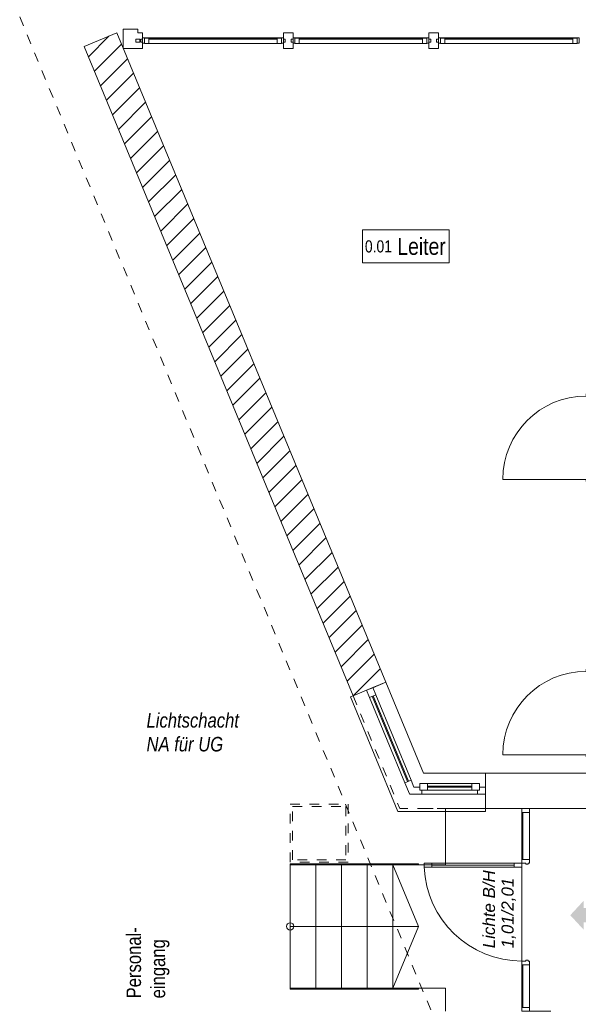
# Model space of a CAD drawing. Header units: metres. Extents: x -80 to 1923, y -189 to 69.
# Tile 189 of 256: x 947.93 to 953.7, y 44.93 to 55.1. Entities that reach past the tile are written whole.
import ezdxf

# ---------------------------------------------------------------- set-up
doc = ezdxf.new("R2010")
doc.units = ezdxf.units.M
doc.header["$MEASUREMENT"] = 0
for name, pattern in [('Strichlinie eng', [0.115, 0.075, -0.04]), ('Strichlinie_ eng', [0.115, 0.075, -0.04]), ('Untersicht', [0.1, 0.075, -0.025]), ('Wipeout_Contour', [1, 0, -1])]:
    doc.linetypes.add(name, pattern=pattern)
for name, color, linetype in [('00 Überdachte Pausenhalle', 7, 'Continuous'), ('10 Fassade', 7, 'Continuous'), ('10 Wand außen', 7, 'Continuous'), ('30 Dach', 7, 'Continuous'), ('40 Treppe', 7, 'Continuous'), ('80 Raum 50stel', 7, 'Continuous'), ('90 Allgemein Dokumentation', 7, 'Continuous'), ('97 Brandschutz', 7, 'Continuous'), ('97 Brandschutz Dokumentation', 7, 'Continuous')]:
    doc.layers.add(name, color=color, linetype=linetype)
doc.styles.add('ERSTELLTER_STIL_2', font='ARIALN.TTF')
doc.styles.add('ERSTELLTER_STIL_4', font='arial.ttf')
doc.styles.add('ERSTELLTER_STIL_5', font='ARIALN.TTF')

# ---------------------------------------------------------------- blocks, each defined once
blk = doc.blocks.new('1-Flügelfenster 27_3')
at = {"layer": '10 Wand außen', "color": 7, "linetype": 'Continuous', "lineweight": 9}
for p, q in [((-0.557, 0.145), (0.46, 0.145)), ((-0.557, 0), (-0.557, 0.145)), ((-0.557, -0.07), (-0.557, 0)), ((-0.557, -0.07), (-0.557, 0)), ((-0.557, -0.22), (-0.557, -0.07)), ((-0.557, -0.22), (-0.557, -0.25)), ((-0.557, -0.25), (0.724, -0.25))]:
    blk.add_line(p, q, dxfattribs=at)
at = {"layer": '10 Wand außen', "color": 7, "linetype": 'Continuous', "lineweight": 13}
for p, q in [((-0.557, 0), (-0.477, 0)), ((-0.477, 0), (0.477, 0)), ((-0.477, 0), (-0.477, -0.07)), ((0.477, -0.07), (0.477, 0)), ((0.477, 0), (0.557, 0)), ((-0.477, -0.07), (-0.557, -0.07)), ((-0.477, -0.03), (0.477, -0.03)), ((0.477, -0.04), (-0.477, -0.04)), ((0.477, -0.07), (-0.477, -0.07)), ((0.603, -0.07), (0.477, -0.07))]:
    blk.add_line(p, q, dxfattribs=at)
at = {"layer": '10 Wand außen', "color": 7, "linetype": 'Strichlinie eng', "lineweight": 9}
blk.add_line((-0.557, -0.22), (0.703, -0.22), dxfattribs=at)
blk = doc.blocks.new('Blockrahmentür 1-Fl 27_10')
at = {"layer": '10 Wand außen', "color": 7, "linetype": 'Continuous', "lineweight": 13}
for p, q in [((0.43, 0.01), (0.43, 0.87)), ((-0.43, 0.01), (-0.4525, 0.01)), ((-0.4525, 0.01), (-0.4525, 0)), ((-0.4525, 0), (-0.4425, 0)), ((-0.4425, 0), (-0.4425, -0.24)), ((-0.43, -0.01), (-0.43, 0.01)), ((0.43, -0.01), (0.43, 0.01)), ((0.43, 0.01), (0.4525, 0.01)), ((0.4525, 0), (0.4425, 0)), ((0.4425, 0), (0.4425, -0.24)), ((0.4525, 0.01), (0.4525, 0)), ((-0.405, -0.01), (-0.43, -0.01)), ((-0.405, -0.25), (-0.405, -0.01)), ((0.405, -0.25), (0.405, -0.01)), ((0.405, -0.01), (0.43, -0.01)), ((-0.4425, -0.24), (-0.4525, -0.24)), ((-0.4525, -0.24), (-0.4525, -0.25)), ((-0.4525, -0.25), (-0.405, -0.25)), ((0.4525, -0.25), (0.405, -0.25)), ((0.4425, -0.24), (0.4525, -0.24)), ((0.4525, -0.24), (0.4525, -0.25))]:
    blk.add_line(p, q, dxfattribs=at)
at = {"layer": '10 Wand außen', "color": 7, "linetype": 'Continuous', "lineweight": 9}
for p, q in [((-0.4425, 0), (-0.4425, -0.24)), ((-0.4425, 0), (-0.4425, -0.24)), ((0.4425, 0), (0.4425, -0.24)), ((0.4425, 0), (0.4425, -0.24))]:
    blk.add_line(p, q, dxfattribs=at)
blk.add_arc((0.43, 0.01), 0.86, 90, 180, dxfattribs=at)
blk = doc.blocks.new('1-Flügelfenster 27_4')
at = {"layer": '10 Wand außen', "color": 7, "linetype": 'Continuous', "lineweight": 9}
for p, q in [((-0.369, 0.145), (0.272, 0.145)), ((-0.369, 0), (-0.369, 0.145)), ((-0.369, -0.07), (-0.369, 0)), ((-0.369, -0.07), (-0.369, 0)), ((-0.369, -0.22), (-0.369, -0.07)), ((-0.369, -0.22), (-0.369, -0.25)), ((-0.369, -0.25), (0.536, -0.25))]:
    blk.add_line(p, q, dxfattribs=at)
at = {"layer": '10 Wand außen', "color": 7, "linetype": 'Continuous', "lineweight": 13}
for p, q in [((-0.369, 0), (-0.309, 0)), ((-0.309, -0.03), (-0.309, 0.04)), ((-0.309, 0.04), (-0.229, 0.04)), ((-0.309, 0), (-0.309, -0.03)), ((-0.229, 0.04), (0.229, 0.04)), ((-0.229, 0.04), (-0.229, -0.03)), ((-0.229, 0.01), (0.229, 0.01)), ((0.229, -0.03), (0.229, 0.04)), ((0.229, 0.04), (0.309, 0.04)), ((0.309, 0.04), (0.309, -0.03)), ((0.309, -0.03), (0.309, 0)), ((0.309, 0), (0.369, 0)), ((-0.289, -0.07), (-0.369, -0.07)), ((-0.309, -0.03), (-0.289, -0.03)), ((-0.229, -0.03), (-0.309, -0.03)), ((-0.289, -0.03), (-0.289, -0.07)), ((0.289, -0.07), (-0.289, -0.07)), ((0.229, 0), (-0.229, 0)), ((0.229, -0.03), (-0.229, -0.03)), ((0.309, -0.03), (0.229, -0.03)), ((0.289, -0.07), (0.289, -0.03)), ((0.289, -0.03), (0.309, -0.03)), ((0.416, -0.07), (0.289, -0.07))]:
    blk.add_line(p, q, dxfattribs=at)
at = {"layer": '10 Wand außen', "color": 7, "linetype": 'Strichlinie eng', "lineweight": 9}
blk.add_line((-0.369, -0.22), (0.516, -0.22), dxfattribs=at)
blk = doc.blocks.new('Glastür Ol 1-Fl 2S 27_2')
at = {"layer": '10 Wand außen', "color": 7, "linetype": 'Continuous', "lineweight": 13}
for p, q in [((0.442, 0.93), (0.442, 1.01)), ((0.442, 1.01), (0.482, 1.01)), ((0.482, 0.93), (0.442, 0.93)), ((0.442, 0.08), (0.442, 0.93)), ((0.442, 0.93), (0.462, 0.93)), ((0.462, 0.08), (0.462, 0.93)), ((0.462, 0.93), (0.482, 0.93)), ((0.462, 0.93), (0.462, 0.08)), ((0.462, 0.93), (0.462, 0.08)), ((0.482, 1.01), (0.482, 0.93)), ((0.482, 0.93), (0.482, 0.08)), ((-1.047, 0), (-0.528, 0)), ((-1.047, 0), (-1.047, -0.08)), ((-1.007, 0), (-1.047, 0)), ((-1.007, -0.08), (-1.007, 0)), ((-0.568, 0), (-0.568, -0.08)), ((-0.528, 0), (-0.568, 0)), ((-0.528, -0.04), (-0.528, 0)), ((0.442, 0), (0.442, 0.08)), ((0.442, 0.08), (0.482, 0.08)), ((0.462, 0.08), (0.442, 0.08)), ((0.482, 0), (0.442, 0)), ((0.482, 0.08), (0.462, 0.08)), ((0.482, 0.08), (0.482, 0)), ((1.047, 0), (0.482, 0)), ((0.482, 0), (0.482, -0.04)), ((0.522, 0), (0.482, 0)), ((0.522, -0.08), (0.522, 0)), ((1.007, 0), (1.007, -0.08)), ((1.047, 0), (1.007, 0)), ((1.047, -0.08), (1.047, 0)), ((-1.047, -0.08), (-0.528, -0.08)), ((-1.047, -0.08), (-1.007, -0.08)), ((-1.007, -0.01), (-0.568, -0.01)), ((-0.568, -0.08), (-0.528, -0.08)), ((-0.518, -0.04), (-0.528, -0.04)), ((-0.528, -0.08), (-0.528, -0.0654)), ((-0.528, -0.0654), (-0.518, -0.0654)), ((-0.518, -0.0654), (-0.518, -0.04)), ((0.482, -0.04), (0.472, -0.04)), ((0.472, -0.04), (0.472, -0.0654)), ((0.472, -0.0654), (0.482, -0.0654)), ((0.482, -0.0654), (0.482, -0.08)), ((1.047, -0.08), (0.482, -0.08)), ((0.482, -0.08), (0.522, -0.08)), ((1.007, -0.01), (0.522, -0.01)), ((1.007, -0.08), (1.047, -0.08))]:
    blk.add_line(p, q, dxfattribs=at)
at = {"layer": '10 Wand außen', "color": 7, "linetype": 'Continuous', "lineweight": 9}
for p, q in [((-1.047, 0), (-1.047, -0.08)), ((-1.047, 0), (-1.047, -0.08)), ((1.047, 0), (1.047, -0.08)), ((1.047, 0), (1.047, -0.08)), ((-1.047, -0.08), (-1.047, -0.3)), ((1.047, -0.08), (1.047, -0.3))]:
    blk.add_line(p, q, dxfattribs=at)
blk.add_arc((0.482, 0), 1.01, 92.26973, 180, dxfattribs=at)
blk = doc.blocks.new('Pfeil gerade 27_2')
at = {"layer": '97 Brandschutz', "linetype": 'Continuous', "lineweight": 18, "true_color": 0x60cd00}
blk.add_hatch(color=72, dxfattribs=at).paths.add_polyline_path([(0.3, 0), (0.161, 0.15), (0.161, 0.075), (-0.3, 0.075), (-0.3, -0.075), (0.161, -0.075), (0.161, -0.15)])

msp = doc.modelspace()

# ---------------------------------------------------------------- hatches: boundary and pattern name
at = {"layer": '10 Wand außen', "linetype": 'Continuous', "lineweight": 18, "true_color": 0x1f1f1f}
h = msp.add_hatch(dxfattribs=at)
h.set_pattern_fill('Mauerziegel_HLz_4_0001', color=250, style=0, pattern_type=2)
h.set_pattern_definition([(45, (929.77, 0), (-0.106066, 0.106066), [])])
h.paths.add_polyline_path([(948.93, 54.962), (948.593, 54.822), (951.371, 48.116), (951.509, 48.173), (951.574, 48.2), (951.708, 48.256)])

# ---------------------------------------------------------------- linework, layer by layer
at = {"layer": '10 Fassade', "color": 7, "linetype": 'Continuous', "lineweight": 13}
for p, q in [((949.146, 55.002), (948.996, 55.002)), ((948.996, 55.002), (948.996, 54.802)), ((949.146, 55.002), (949.146, 54.962)), ((949.126, 54.897), (949.126, 54.867)), ((949.146, 54.897), (949.126, 54.897)), ((949.146, 54.867), (949.126, 54.867)), ((949.166, 54.897), (949.146, 54.897)), ((949.166, 54.867), (949.146, 54.867)), ((949.166, 54.897), (949.166, 54.867)), ((949.176, 54.897), (949.176, 54.867)), ((950.67, 54.897), (950.67, 54.867)), ((950.73, 54.897), (950.73, 54.867)), ((952.174, 54.897), (952.174, 54.867)), ((952.234, 54.897), (952.234, 54.867)), ((949.146, 54.802), (948.996, 54.802)), ((949.196, 54.802), (949.146, 54.802)), ((950.75, 54.802), (950.65, 54.802)), ((952.254, 54.802), (952.154, 54.802))]:
    msp.add_line(p, q, dxfattribs=at)
at = {"layer": '10 Fassade', "color": 7, "linetype": 'Continuous', "lineweight": 13, "flags": 128}
msp.add_lwpolyline([(949.166, 54.897), (949.166, 54.867), (949.126, 54.867), (949.126, 54.897)], close=True, dxfattribs=at)
at = {"layer": '10 Wand außen', "color": 7, "linetype": 'Continuous', "lineweight": 9}
for p, q in [((951.574, 48.2), (951.708, 48.256)), ((951.371, 48.116), (951.509, 48.173)), ((951.509, 48.173), (951.574, 48.2)), ((952.738, 47.172), (952.738, 47.317)), ((952.738, 47.102), (952.738, 47.172)), ((952.738, 46.952), (952.738, 47.102)), ((953.115, 46.952), (953.195, 46.952)), ((953.195, 46.952), (953.415, 46.952))]:
    msp.add_line(p, q, dxfattribs=at)
at = {"layer": '10 Wand außen', "color": 7, "linetype": 'Continuous', "lineweight": 9, "flags": 128}
for points in [[(948.93, 54.962), (948.593, 54.822)], [(951.708, 48.256), (948.93, 54.962)], [(948.593, 54.822), (951.371, 48.116)], [(953.788, 47.317), (952.738, 47.317)], [(952.738, 46.952), (953.115, 46.952)], [(953.415, 46.952), (953.788, 46.952)]]:
    msp.add_lwpolyline(points, dxfattribs=at)
at = {"layer": '10 Wand außen', "color": 7, "linetype": 'Untersicht', "lineweight": 13, "flags": 128}
for points in [[(953.788, 47.317), (952.097, 47.317)], [(952.097, 46.952), (965.785, 46.952)]]:
    msp.add_lwpolyline(points, dxfattribs=at)
at = {"layer": '40 Treppe', "color": 7, "linetype": 'Continuous', "lineweight": 9}
for p, q in [((953.115, 46.952), (952.325, 46.952)), ((952.325, 46.952), (952.325, 46.372)), ((953.115, 44.858), (953.115, 46.952)), ((952.045, 46.382), (950.72, 46.382)), ((950.72, 46.382), (950.72, 46.372)), ((952.045, 46.372), (952.045, 46.382)), ((950.72, 46.372), (952.045, 46.372)), ((950.985, 46.372), (950.72, 46.372)), ((950.72, 46.372), (950.72, 45.097)), ((950.985, 45.097), (950.985, 46.372)), ((951.25, 46.372), (950.985, 46.372)), ((950.985, 46.372), (950.985, 45.097)), ((951.25, 45.097), (951.25, 46.372)), ((951.515, 46.372), (951.25, 46.372)), ((951.25, 46.372), (951.25, 45.097)), ((951.515, 45.097), (951.515, 46.372)), ((951.78, 46.372), (951.515, 46.372)), ((951.515, 46.372), (951.515, 45.097)), ((951.78, 45.097), (951.78, 46.372)), ((951.78, 46.372), (951.78, 45.097)), ((952.325, 46.372), (951.78, 46.372)), ((952.045, 45.734), (951.78, 46.372)), ((952.045, 45.734), (951.78, 46.372)), ((950.72, 45.734), (950.985, 45.734)), ((950.72, 45.734), (950.985, 45.734)), ((950.985, 45.734), (951.78, 45.734)), ((950.985, 45.734), (951.78, 45.734)), ((951.78, 45.734), (952.045, 45.734)), ((951.78, 45.734), (952.045, 45.734)), ((951.78, 45.097), (952.045, 45.734)), ((951.78, 45.097), (952.045, 45.734)), ((952.045, 45.097), (950.72, 45.097)), ((950.72, 45.097), (950.72, 45.087)), ((950.72, 45.097), (950.985, 45.097)), ((950.72, 45.087), (952.045, 45.087)), ((950.985, 45.097), (951.25, 45.097)), ((951.25, 45.097), (951.515, 45.097)), ((951.515, 45.097), (951.78, 45.097)), ((951.78, 45.097), (952.325, 45.097)), ((952.045, 45.087), (952.045, 45.097)), ((952.325, 45.097), (952.325, 44.858))]:
    msp.add_line(p, q, dxfattribs=at)
at = {"layer": '40 Treppe', "color": 7, "linetype": 'Continuous', "lineweight": 9, "flags": 128}
msp.add_lwpolyline([(950.72, 45.697, 1), (950.72, 45.772, 1)], format="xyb", close=True, dxfattribs=at)
at = {"layer": '80 Raum 50stel', "color": 8, "linetype": 'Continuous', "lineweight": 18, "flags": 128}
msp.add_lwpolyline([(951.468, 52.589), (952.363, 52.589), (952.363, 52.928), (951.468, 52.928), (951.468, 52.589)], close=True, dxfattribs=at)
at = {"layer": '90 Allgemein Dokumentation', "color": 7, "linetype": 'Strichlinie_ eng', "lineweight": 9}
for points in [[(950.72, 46.997), (951.32, 46.997), (951.32, 46.397), (950.72, 46.397)], [(950.745, 46.972), (951.295, 46.972), (951.295, 46.422), (950.745, 46.422)]]:
    msp.add_lwpolyline(points, close=True, dxfattribs=at)

# ---------------------------------------------------------------- block references
at = {"layer": '10 Wand außen', "color": 7, "linetype": 'Continuous', "lineweight": 13, "xscale": -1, "rotation": 90}
for p in [(953.788, 50.782), (953.788, 47.938)]:
    msp.add_blockref('Blockrahmentür 1-Fl 27_10', p, dxfattribs=at)
at = {"layer": '10 Wand außen', "color": 7, "linetype": 'Continuous', "lineweight": 13}
for name, p, rotation in [('1-Flügelfenster 27_3', (951.787, 47.686), 292.4999999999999), ('Glastür Ol 1-Fl 2S 27_2', (953.115, 45.905), 90)]:
    msp.add_blockref(name, p, dxfattribs=dict(at, rotation=rotation))
at = {"layer": '10 Wand außen', "color": 7, "linetype": 'Continuous', "lineweight": 13, "xscale": -1}
msp.add_blockref('1-Flügelfenster 27_4', (952.369, 47.172), dxfattribs=at)
at = {"layer": '97 Brandschutz', "color": 7, "linetype": 'Continuous', "lineweight": 13, "xscale": -1}
msp.add_blockref('Pfeil gerade 27_2', (953.915, 45.85), dxfattribs=at)

# ---------------------------------------------------------------- texts
at = {"layer": '00 Überdachte Pausenhalle', "color": 7, "linetype": 'Continuous', "lineweight": 9, "insert": (949.029, 44.991), "char_height": 0.15, "attachment_point": 1, "rotation": 90, "line_spacing_factor": 0.996837, "style": 'ERSTELLTER_STIL_2'}
msp.add_mtext('\\A1;{\\pql;\\fArial Narrow|b0|i0|c0|p0;\\W1.000000;Personal\\fArial Narrow|b0|i0|c0|p0;\\W1.000000;-\\P\\pql;\\fArial Narrow|b0|i0|c0|p0;\\W1.000000;eingang}', dxfattribs=at)
at = {"layer": '80 Raum 50stel', "color": 7, "linetype": 'Continuous', "lineweight": 9, "insert": (951.493, 52.668), "char_height": 0.125, "attachment_point": 7, "style": 'ERSTELLTER_STIL_2'}
msp.add_mtext('\\A1;{\\pql;\\fArial Narrow|b0|i0|c0|p0;\\W1.000000;0.01\\fArial Narrow|b0|i0|c0|p0;\\H1.400000x;\\W1.000000; Leiter}', dxfattribs=at)
at = {"layer": '97 Brandschutz Dokumentation', "color": 7, "linetype": 'Continuous', "lineweight": 9, "insert": (949.236, 47.938), "char_height": 0.15, "attachment_point": 1, "line_spacing_factor": 0.984555, "style": 'ERSTELLTER_STIL_5'}
msp.add_mtext('\\A1;{\\pql;\\fArial Narrow|b0|i1|c0|p0;\\W1.000000;Lichtschacht\\P\\pql;\\fArial Narrow|b0|i1|c0|p0;\\W1.000000;NA\\fArial Narrow|b0|i1|c0|p0;\\W1.000000; für UG}', dxfattribs=at)
at = {"layer": '97 Brandschutz Dokumentation', "color": 7, "linetype": 'Continuous', "lineweight": 9, "insert": (952.712, 45.509), "char_height": 0.125, "attachment_point": 1, "rotation": 90, "line_spacing_factor": 0.923581, "style": 'ERSTELLTER_STIL_4'}
msp.add_mtext('\\A1;{\\pql;\\fArial|b0|i1|c0|p0;\\W1.000000;Lichte B/H\\P\\pql;\\fArial|b0|i1|c0|p0;\\W1.000000;1,01\\fArial|b0|i1|c0|p0;\\W1.000000;/\\fArial|b0|i1|c0|p0;\\W1.000000;2,01}', dxfattribs=at)

# ---------------------------------------------------------------- wipeouts: each hides what was drawn before it
at = {"color": 254, "linetype": 'Wipeout_Contour', "lineweight": 0, "ltscale": 3818.241211}
msp.add_wipeout([(953.643, 54.907), (952.319, 54.907), (952.319, 54.852), (953.643, 54.852)], dxfattribs=at).dxf.layer = '10 Fassade'

# ---------------------------------------------------------------- next in the draw order: linework, layer by layer
at = {"layer": '10 Fassade', "color": 7, "linetype": 'Continuous', "lineweight": 13}
msp.add_line((953.643, 54.852), (952.319, 54.852), dxfattribs=at)

# ---------------------------------------------------------------- next in the draw order: wipeouts: each hides what was drawn before it
at = {"color": 254, "linetype": 'Wipeout_Contour', "lineweight": 0, "ltscale": 3806.029409}
msp.add_wipeout([(950.585, 54.907), (949.261, 54.907), (949.261, 54.852), (950.585, 54.852)], dxfattribs=at).dxf.layer = '10 Fassade'
at = {"color": 254, "linetype": 'Wipeout_Contour', "lineweight": 0, "ltscale": 3812.135347}
msp.add_wipeout([(952.089, 54.907), (950.815, 54.907), (950.815, 54.852), (952.089, 54.852)], dxfattribs=at).dxf.layer = '10 Fassade'
at = {"color": 254, "linetype": 'Wipeout_Contour', "lineweight": 0, "ltscale": 3818.248112}
msp.add_wipeout([(952.299, 54.912), (952.299, 54.907), (953.663, 54.907), (953.663, 54.912)], dxfattribs=at).dxf.layer = '10 Fassade'

# ---------------------------------------------------------------- next in the draw order: linework, layer by layer
at = {"layer": '10 Fassade', "color": 7, "linetype": 'Continuous', "lineweight": 13}
for p, q in [((952.254, 54.962), (952.254, 54.897)), ((950.585, 54.852), (949.261, 54.852)), ((952.089, 54.852), (950.815, 54.852)), ((952.254, 54.897), (952.234, 54.897)), ((952.254, 54.867), (952.234, 54.867)), ((952.254, 54.867), (952.254, 54.802)), ((952.319, 54.907), (953.643, 54.907)), ((953.643, 54.897), (952.319, 54.897))]:
    msp.add_line(p, q, dxfattribs=at)
at = {"layer": '10 Fassade', "color": 7, "linetype": 'Continuous', "lineweight": 13, "flags": 128}
for points in [[(952.254, 54.912), (952.299, 54.912), (952.299, 54.907), (952.274, 54.907), (952.274, 54.857), (952.254, 54.857)], [(952.274, 54.907), (952.319, 54.907), (952.319, 54.852), (952.274, 54.852)], [(952.299, 54.912), (953.663, 54.912), (953.663, 54.907), (952.299, 54.907)], [(953.688, 54.852), (953.643, 54.852), (953.643, 54.907), (953.688, 54.907)], [(953.708, 54.857), (953.688, 54.857), (953.688, 54.907), (953.663, 54.907), (953.663, 54.912), (953.708, 54.912)]]:
    msp.add_lwpolyline(points, close=True, dxfattribs=at)

# ---------------------------------------------------------------- next in the draw order: wipeouts: each hides what was drawn before it
at = {"color": 254, "linetype": 'Wipeout_Contour', "lineweight": 0, "ltscale": 3806.036331}
msp.add_wipeout([(949.241, 54.912), (949.241, 54.907), (950.605, 54.907), (950.605, 54.912)], dxfattribs=at).dxf.layer = '10 Fassade'
at = {"color": 254, "linetype": 'Wipeout_Contour', "lineweight": 0, "ltscale": 3812.142258}
msp.add_wipeout([(950.795, 54.912), (950.795, 54.907), (952.109, 54.907), (952.109, 54.912)], dxfattribs=at).dxf.layer = '10 Fassade'

# ---------------------------------------------------------------- next in the draw order: linework, layer by layer
at = {"layer": '10 Fassade', "color": 7, "linetype": 'Continuous', "lineweight": 13}
for p, q in [((949.196, 54.962), (949.146, 54.962)), ((949.196, 54.962), (949.196, 54.897)), ((950.65, 54.962), (950.65, 54.897)), ((950.75, 54.962), (950.65, 54.962)), ((950.75, 54.962), (950.75, 54.897)), ((952.154, 54.962), (952.154, 54.897)), ((952.254, 54.962), (952.154, 54.962)), ((949.196, 54.897), (949.176, 54.897)), ((949.196, 54.867), (949.176, 54.867)), ((949.196, 54.867), (949.196, 54.802)), ((949.261, 54.907), (950.585, 54.907)), ((950.585, 54.897), (949.261, 54.897)), ((950.67, 54.897), (950.65, 54.897)), ((950.67, 54.867), (950.65, 54.867)), ((950.65, 54.867), (950.65, 54.802)), ((950.75, 54.897), (950.73, 54.897)), ((950.75, 54.867), (950.73, 54.867)), ((950.75, 54.867), (950.75, 54.802)), ((950.815, 54.907), (952.089, 54.907)), ((952.089, 54.897), (950.815, 54.897)), ((952.174, 54.897), (952.154, 54.897)), ((952.174, 54.867), (952.154, 54.867)), ((952.154, 54.867), (952.154, 54.802))]:
    msp.add_line(p, q, dxfattribs=at)
at = {"layer": '10 Fassade', "color": 7, "linetype": 'Continuous', "lineweight": 13, "flags": 128}
for points in [[(949.196, 54.912), (949.241, 54.912), (949.241, 54.907), (949.216, 54.907), (949.216, 54.857), (949.196, 54.857)], [(949.216, 54.907), (949.261, 54.907), (949.261, 54.852), (949.216, 54.852)], [(949.241, 54.912), (950.605, 54.912), (950.605, 54.907), (949.241, 54.907)], [(950.63, 54.852), (950.585, 54.852), (950.585, 54.907), (950.63, 54.907)], [(950.65, 54.857), (950.63, 54.857), (950.63, 54.907), (950.605, 54.907), (950.605, 54.912), (950.65, 54.912)], [(950.75, 54.912), (950.795, 54.912), (950.795, 54.907), (950.77, 54.907), (950.77, 54.857), (950.75, 54.857)], [(950.77, 54.907), (950.815, 54.907), (950.815, 54.852), (950.77, 54.852)], [(950.795, 54.912), (952.109, 54.912), (952.109, 54.907), (950.795, 54.907)], [(952.134, 54.852), (952.089, 54.852), (952.089, 54.907), (952.134, 54.907)], [(952.154, 54.857), (952.134, 54.857), (952.134, 54.907), (952.109, 54.907), (952.109, 54.912), (952.154, 54.912)]]:
    msp.add_lwpolyline(points, close=True, dxfattribs=at)
at = {"layer": '30 Dach', "color": 7, "linetype": 'Strichlinie_ eng', "lineweight": 9}
msp.add_line((947.925, 55.128), (955.957, 35.737), dxfattribs=at)

doc.saveas('drawing.dxf')
